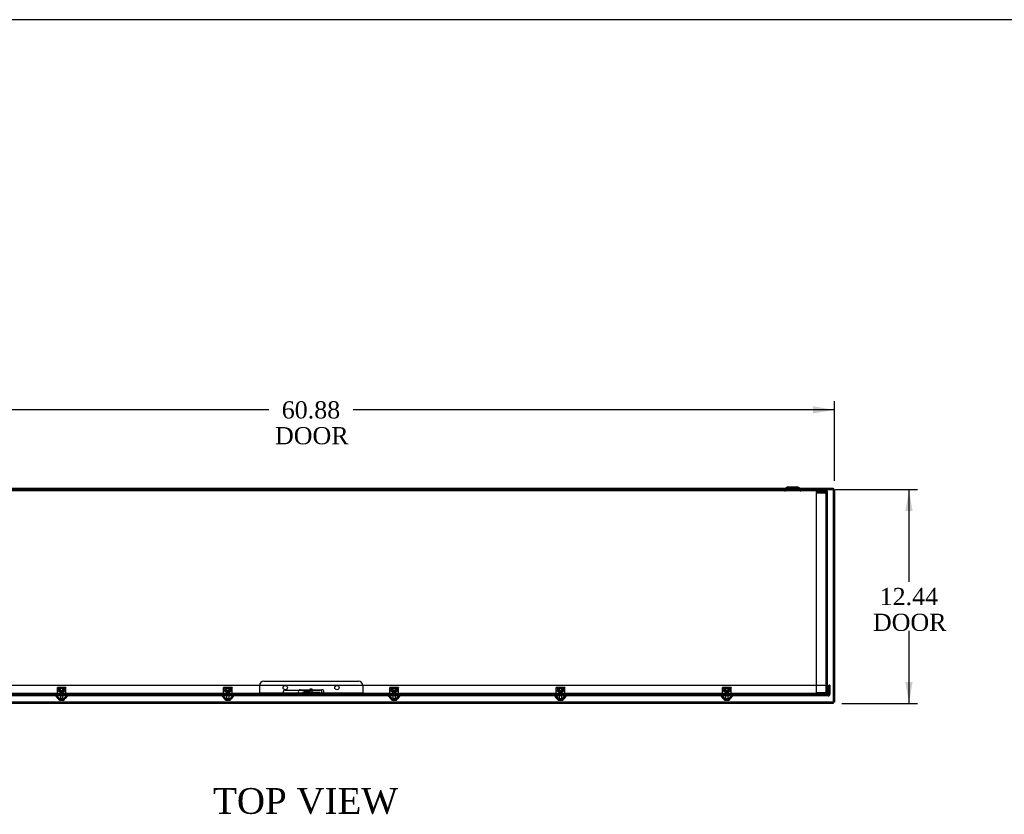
# Model space of a CAD drawing. Header units: inches. Extents: x 1 to 240, y -1 to 159.
# Tile 6 of 11: x 58 to 115, y 113 to 159. Entities that reach past the tile are written whole.
import ezdxf
from ezdxf.enums import TextEntityAlignment as Align
from ezdxf.lldxf.tags import DXFTag

# ---------------------------------------------------------------- set-up
doc = ezdxf.new("R2010")
doc.units = ezdxf.units.IN
doc.header["$MEASUREMENT"] = 0
for name, color, linetype in [('COM55240', 7, 'Continuous'), ('COM70472-33', 7, 'Continuous'), ('COM70473-33', 7, 'Continuous'), ('COM70474-5', 7, 'Continuous'), ('COM70475', 7, 'Continuous'), ('COM70985-13', 7, 'Continuous'), ('Default', 7, 'Continuous'), ('NTS16522', 7, 'Continuous'), ('RNG17670', 7, 'Continuous'), ('RVT19019', 7, 'Continuous'), ('SCS19475', 7, 'Continuous')]:
    doc.layers.add(name, color=color, linetype=linetype)
doc.styles.add('SEACAD_Times_New_Roman', font='times.ttf')
tags = doc.linetypes.add('HIDDEN2', pattern=[0.1875, 0.125, -0.0625]).pattern_tags.tags
tags[6:7] = [DXFTag(74, 4), DXFTag(75, 0), DXFTag(340, '0'), DXFTag(46, 0.0), DXFTag(50, 0.0), DXFTag(44, 0.0), DXFTag(45, 0.0)]
tags[4:5] = [DXFTag(74, 4), DXFTag(75, 0), DXFTag(340, '0'), DXFTag(46, 0.0), DXFTag(50, 0.0), DXFTag(44, 0.0), DXFTag(45, 0.0)]
doc.dimstyles.new('HAMMOND_(STH_-_240x160)', dxfattribs={"dimtxt": 1, "dimasz": 1.25, "dimexe": 0.5, "dimexo": 0.5, "dimgap": 0.25, "dimtad": 0, "dimtih": 1, "dimtoh": 1, "dimzin": 0, "dimdsep": 46, "dimtxsty": 'SEACAD_Times_New_Roman', "dimblk1": '_SE_FILLED', "dimblk2": '_SE_FILLED', "dimsah": 1, "dimcen": 0.5, "dimadec": 0, "dimazin": 0, "dimtfac": 0.8, "dimtofl": 0, "dimtmove": 1, "dimatfit": 3, "dimfxl": 1, "dimtolj": 1, "dimtzin": 0, "dimarcsym": 0})

# ---------------------------------------------------------------- blocks, each defined once
blk = doc.blocks.new('SE5')
at = {"layer": 'COM55240', "color": 7, "linetype": 'HIDDEN2'}
for p, q in [((74.654, 120.025), (74.654, 120.082)), ((74.716, 120.082), (74.654, 120.082)), ((75.591, 120.082), (74.716, 120.082)), ((74.716, 120.025), (74.716, 120.082)), ((74.779, 120.117), (74.779, 120.169)), ((75.029, 120.169), (74.779, 120.169)), ((75.029, 120.117), (74.779, 120.117)), ((74.779, 120.117), (74.779, 120.033)), ((74.779, 120.082), (74.779, 120.025)), ((74.779, 120.025), (74.779, 120.033)), ((75.029, 120.117), (75.029, 120.169)), ((75.029, 120.033), (75.029, 120.117)), ((75.029, 120.082), (75.029, 120.025)), ((75.029, 120.033), (75.029, 120.025)), ((75.085, 120.082), (75.085, 120.025)), ((75.222, 120.025), (75.222, 120.082)), ((75.341, 120.082), (75.341, 120.025)), ((75.466, 120.025), (75.466, 120.082)), ((75.529, 120.025), (75.529, 120.082)), ((75.591, 120.025), (75.591, 120.082)), ((75.654, 120.082), (75.591, 120.082)), ((75.654, 120.025), (75.654, 120.082))]:
    blk.add_line(p, q, dxfattribs=at)
at = {"layer": 'COM70472-33', "color": 7, "linetype": 'HIDDEN2'}
for p, q in [((105.154, 131.881), (45.154, 131.881)), ((105.154, 131.809), (45.154, 131.809)), ((102.758, 131.953), (102.695, 131.889)), ((102.863, 131.956), (102.746, 131.838)), ((102.885, 131.965), (103.423, 131.965)), ((103.029, 132.037), (103.029, 131.965)), ((103.279, 131.965), (103.279, 132.037)), ((103.561, 131.838), (103.444, 131.956)), ((103.612, 131.889), (103.549, 131.953)), ((105.154, 131.809), (105.154, 131.881)), ((105.154, 131.773), (105.154, 131.809)), ((105.154, 131.773), (105.154, 131.681)), ((104.529, 120.025), (45.779, 120.025)), ((60.536, 120.025), (60.536, 119.953)), ((60.766, 119.953), (60.766, 120.025)), ((70.204, 120.025), (70.204, 119.953)), ((70.434, 119.953), (70.434, 120.025)), ((73.654, 120.22), (75.654, 120.22)), ((75.085, 120.025), (75.085, 119.953)), ((75.222, 119.953), (75.222, 120.025)), ((79.873, 120.025), (79.873, 119.953)), ((80.103, 119.953), (80.103, 120.025)), ((89.542, 120.025), (89.542, 119.953)), ((89.772, 119.953), (89.772, 120.025)), ((99.211, 120.025), (99.211, 119.953)), ((99.441, 119.953), (99.441, 120.025)), ((104.529, 120.061), (104.559, 120.061)), ((104.529, 120.025), (104.529, 120.061)), ((104.559, 120.061), (104.559, 119.953)), ((105.154, 120.061), (105.154, 119.953))]:
    blk.add_line(p, q, dxfattribs=at)
at = {"layer": 'COM70472-33', "color": 7, "linetype": 'Continuous'}
for p, q in [((102.813, 132.007), (102.758, 131.953)), ((102.885, 132.037), (103.423, 132.037)), ((103.549, 131.953), (103.495, 132.007))]:
    blk.add_line(p, q, dxfattribs=at)
at = {"layer": 'COM70472-33', "color": 7, "linetype": 'HIDDEN2'}
for centre, radius, start, end in [((102.674, 131.911), 0.03, 270, 315), ((102.674, 131.911), 0.102, 270, 315), ((102.885, 131.935), 0.03, 90, 135), ((103.423, 131.935), 0.03, 45, 90), ((103.633, 131.911), 0.102, 225, 270), ((103.633, 131.911), 0.03, 225, 270), ((73.654, 120.095), 0.125, 90, 195.7833), ((75.654, 120.095), 0.125, 344.2167, 90)]:
    blk.add_arc(centre, radius, start, end, dxfattribs=at)
at = {"layer": 'COM70472-33', "color": 7, "linetype": 'Continuous'}
for centre, start, end in [((102.885, 131.935), 90, 135), ((103.423, 131.935), 45, 90)]:
    blk.add_arc(centre, 0.102, start, end, dxfattribs=at)
at = {"layer": 'COM70472-33', "color": 7, "linetype": 'HIDDEN2'}
for points, knots in [([(73.654, 119.953), (73.647, 119.953), (73.64, 119.953), (73.627, 119.953), (73.62, 119.953), (73.608, 119.954), (73.601, 119.954), (73.589, 119.957), (73.584, 119.959), (73.573, 119.966), (73.568, 119.97), (73.559, 119.982), (73.554, 119.989), (73.547, 120.005), (73.543, 120.015), (73.538, 120.037), (73.535, 120.048), (73.533, 120.061)], [0, 0, 0, 0, 0.125, 0.125, 0.25, 0.25, 0.375, 0.375, 0.5, 0.5, 0.625, 0.625, 0.75, 0.75, 0.875, 0.875, 1, 1, 1, 1]), ([(73.654, 120.025), (73.651, 120.025), (73.645, 120.025), (73.636, 120.025), (73.627, 120.025), (73.618, 120.025), (73.61, 120.025), (73.601, 120.025), (73.593, 120.026), (73.586, 120.027), (73.575, 120.028), (73.563, 120.032), (73.552, 120.038), (73.545, 120.044), (73.54, 120.049), (73.536, 120.054), (73.534, 120.059), (73.533, 120.061)], [0, 0, 0, 0, 0.064467, 0.128729, 0.192586, 0.25584, 0.318296, 0.379772, 0.440105, 0.499142, 0.556739, 0.680356, 0.795221, 0.84942, 0.9015, 0.95162, 1, 1, 1, 1]), ([(75.774, 120.061), (75.772, 120.048), (75.77, 120.037), (75.764, 120.015), (75.761, 120.005), (75.753, 119.989), (75.749, 119.982), (75.74, 119.97), (75.735, 119.966), (75.724, 119.959), (75.718, 119.957), (75.706, 119.954), (75.7, 119.954), (75.687, 119.953), (75.681, 119.953), (75.667, 119.953), (75.66, 119.953), (75.654, 119.953)], [0, 0, 0, 0, 0.125, 0.125, 0.25, 0.25, 0.375, 0.375, 0.5, 0.5, 0.625, 0.625, 0.75, 0.75, 0.875, 0.875, 1, 1, 1, 1]), ([(75.774, 120.061), (75.773, 120.059), (75.772, 120.057), (75.77, 120.054), (75.768, 120.05), (75.766, 120.047), (75.763, 120.045), (75.76, 120.042), (75.757, 120.039), (75.754, 120.037), (75.75, 120.035), (75.746, 120.033), (75.742, 120.031), (75.738, 120.03), (75.734, 120.029), (75.725, 120.027), (75.712, 120.025), (75.696, 120.025), (75.68, 120.025), (75.667, 120.025), (75.658, 120.025), (75.654, 120.025)], [0, 0, 0, 0, 0.027466, 0.055461, 0.084035, 0.11323, 0.14308, 0.173615, 0.204858, 0.236824, 0.269518, 0.302936, 0.337071, 0.37191, 0.407439, 0.443638, 0.575107, 0.712953, 0.807502, 0.903408, 1, 1, 1, 1])]:
    blk.add_open_spline(points, degree=3, knots=knots, dxfattribs=at)
at = {"layer": 'COM70473-33', "color": 7, "linetype": 'HIDDEN2'}
for p, q in [((45.107, 120.506), (105.201, 120.506)), ((74.529, 120.239), (75.779, 120.239)), ((105.201, 120.506), (105.201, 119.989)), ((105.254, 120.506), (105.254, 119.989)), ((105.326, 120.506), (105.254, 120.506)), ((105.326, 120.506), (105.326, 119.989)), ((105.218, 119.953), (45.09, 119.953)), ((105.218, 119.881), (45.09, 119.881)), ((60.3, 119.881), (60.427, 119.735)), ((60.354, 119.928), (60.522, 119.735)), ((60.874, 119.735), (60.427, 119.735)), ((60.779, 119.735), (60.947, 119.928)), ((60.874, 119.735), (61.001, 119.881)), ((69.968, 119.881), (70.095, 119.735)), ((70.023, 119.928), (70.191, 119.735)), ((70.095, 119.735), (70.543, 119.735)), ((70.448, 119.735), (70.616, 119.928)), ((70.543, 119.735), (70.67, 119.881)), ((79.637, 119.881), (79.764, 119.735)), ((79.692, 119.928), (79.86, 119.735)), ((79.764, 119.735), (80.212, 119.735)), ((80.117, 119.735), (80.285, 119.928)), ((80.212, 119.735), (80.339, 119.881)), ((89.306, 119.881), (89.433, 119.735)), ((89.36, 119.928), (89.528, 119.735)), ((89.433, 119.735), (89.881, 119.735)), ((89.785, 119.735), (89.953, 119.928)), ((89.881, 119.735), (90.008, 119.881)), ((98.975, 119.881), (99.102, 119.735)), ((99.029, 119.928), (99.197, 119.735)), ((99.102, 119.735), (99.55, 119.735)), ((99.454, 119.735), (99.622, 119.928)), ((99.55, 119.735), (99.677, 119.881)), ((105.201, 119.953), (105.201, 119.989)), ((105.201, 119.953), (105.201, 119.881))]:
    blk.add_line(p, q, dxfattribs=at)
for centre, radius, start, end in [((74.529, 120.114), 0.125, 90, 270), ((75.779, 120.114), 0.125, 270, 90), ((60.3, 119.881), 0.072, 41, 90), ((61.001, 119.881), 0.072, 90, 139), ((69.968, 119.881), 0.072, 41, 90), ((70.67, 119.881), 0.072, 90, 139), ((79.637, 119.881), 0.072, 41, 90), ((80.339, 119.881), 0.072, 90, 139), ((89.306, 119.881), 0.072, 41, 90), ((90.008, 119.881), 0.072, 90, 139), ((98.975, 119.881), 0.072, 41, 90), ((99.677, 119.881), 0.072, 90, 139), ((105.218, 119.989), 0.036, 270, 0), ((105.218, 119.989), 0.108, 270, 0)]:
    blk.add_arc(centre, radius, start, end, dxfattribs=at)
at = {"layer": 'COM70474-5', "color": 7, "linetype": 'HIDDEN2'}
for p, q in [((104.529, 131.789), (104.529, 131.717)), ((104.529, 131.789), (105.046, 131.789)), ((104.529, 131.717), (105.046, 131.717)), ((105.082, 131.664), (105.082, 131.681)), ((105.154, 131.664), (105.154, 131.681)), ((105.046, 131.664), (104.529, 131.664)), ((104.529, 131.664), (104.529, 120.078)), ((105.046, 131.664), (105.154, 131.664)), ((105.082, 131.664), (105.082, 120.078)), ((105.154, 131.664), (105.154, 120.078)), ((104.529, 120.078), (105.046, 120.078)), ((105.046, 120.025), (104.529, 120.025)), ((104.529, 119.953), (104.529, 120.025)), ((105.154, 120.078), (105.046, 120.078)), ((105.082, 120.061), (105.082, 120.078)), ((105.154, 120.061), (105.154, 120.078))]:
    blk.add_line(p, q, dxfattribs=at)
for centre, radius, start, end in [((105.046, 131.681), 0.108, 0, 90), ((105.046, 131.681), 0.036, 0, 90), ((105.046, 120.061), 0.108, 270, 0), ((105.046, 120.061), 0.036, 270, 0)]:
    blk.add_arc(centre, radius, start, end, dxfattribs=at)
at = {"layer": 'COM70475', "color": 7, "linetype": 'HIDDEN2'}
for p, q in [((72.154, 120.489), (72.154, 120.097)), ((72.404, 120.739), (77.904, 120.739)), ((78.154, 120.489), (78.154, 120.097)), ((72.154, 120.097), (72.154, 119.989)), ((72.154, 120.061), (78.154, 120.061)), ((72.154, 119.989), (78.154, 119.989)), ((78.154, 120.097), (78.154, 119.989))]:
    blk.add_line(p, q, dxfattribs=at)
for centre in [(73.654, 120.364), (76.654, 120.364)]:
    blk.add_circle(centre, 0.125, dxfattribs=at)
for centre, start, end in [((72.404, 120.489), 90, 180), ((77.904, 120.489), 0, 90)]:
    blk.add_arc(centre, 0.25, start, end, dxfattribs=at)
at = {"layer": 'COM70985-13', "color": 7, "linetype": 'Continuous'}
for p, q in [((44.788, 131.953), (105.519, 131.953)), ((105.519, 131.953), (105.519, 131.881)), ((105.591, 131.88), (105.519, 131.88)), ((105.591, 131.88), (105.591, 119.515)), ((105.519, 119.443), (44.788, 119.443)), ((105.519, 119.443), (105.519, 119.515)), ((105.591, 119.515), (105.519, 119.515))]:
    blk.add_line(p, q, dxfattribs=at)
at = {"layer": 'COM70985-13', "color": 7, "linetype": 'HIDDEN2'}
for p, q in [((58.675, 131.953), (58.675, 131.881)), ((58.925, 131.881), (58.925, 131.953)), ((65.216, 131.953), (65.216, 131.881)), ((65.466, 131.881), (65.466, 131.953)), ((71.758, 131.953), (71.758, 131.881)), ((72.008, 131.881), (72.008, 131.953)), ((74.734, 131.881), (74.734, 131.953)), ((75.573, 131.953), (75.573, 131.881)), ((78.3, 131.953), (78.3, 131.881)), ((78.55, 131.881), (78.55, 131.953)), ((84.841, 131.953), (84.841, 131.881)), ((85.091, 131.881), (85.091, 131.953)), ((91.383, 131.953), (91.383, 131.881)), ((91.633, 131.881), (91.633, 131.953)), ((97.925, 131.953), (97.925, 131.881)), ((98.175, 131.881), (98.175, 131.953)), ((102.734, 131.881), (102.734, 131.953)), ((103.572, 131.953), (103.572, 131.881)), ((104.466, 131.953), (104.466, 131.881)), ((104.716, 131.881), (104.716, 131.953)), ((105.154, 131.881), (105.519, 131.881)), ((105.519, 131.88), (105.519, 119.515)), ((105.519, 119.515), (44.788, 119.515))]:
    blk.add_line(p, q, dxfattribs=at)
at = {"layer": 'COM70985-13', "color": 7, "linetype": 'Continuous'}
for points, knots in [([(105.519, 131.953), (105.516, 131.953), (105.513, 131.95), (105.507, 131.939), (105.504, 131.931), (105.498, 131.911), (105.495, 131.899), (105.489, 131.873), (105.486, 131.859), (105.483, 131.845)], [0, 0, 0, 0, 0.25, 0.25, 0.5, 0.5, 0.75, 0.75, 1, 1, 1, 1]), ([(105.519, 131.881), (105.513, 131.881), (105.507, 131.877), (105.495, 131.863), (105.489, 131.854), (105.483, 131.845)], [0, 0, 0, 0, 0.5, 0.5, 1, 1, 1, 1]), ([(105.483, 131.845), (105.497, 131.848), (105.511, 131.851), (105.538, 131.857), (105.55, 131.86), (105.57, 131.865), (105.578, 131.868), (105.588, 131.874), (105.591, 131.877), (105.591, 131.88)], [0, 0, 0, 0, 0.25, 0.25, 0.5, 0.5, 0.75, 0.75, 1, 1, 1, 1]), ([(105.483, 131.845), (105.493, 131.851), (105.502, 131.857), (105.515, 131.868), (105.519, 131.874), (105.519, 131.88)], [0, 0, 0, 0, 0.5, 0.5, 1, 1, 1, 1]), ([(105.483, 119.551), (105.486, 119.536), (105.489, 119.522), (105.495, 119.496), (105.498, 119.484), (105.504, 119.464), (105.507, 119.456), (105.513, 119.445), (105.516, 119.443), (105.519, 119.443)], [0, 0, 0, 0, 0.25, 0.25, 0.5, 0.5, 0.75, 0.75, 1, 1, 1, 1]), ([(105.483, 119.551), (105.489, 119.541), (105.495, 119.532), (105.507, 119.518), (105.513, 119.515), (105.519, 119.515)], [0, 0, 0, 0, 0.5, 0.5, 1, 1, 1, 1]), ([(105.591, 119.515), (105.591, 119.518), (105.588, 119.521), (105.578, 119.527), (105.57, 119.53), (105.55, 119.536), (105.538, 119.539), (105.511, 119.545), (105.497, 119.548), (105.483, 119.551)], [0, 0, 0, 0, 0.25, 0.25, 0.5, 0.5, 0.75, 0.75, 1, 1, 1, 1]), ([(105.519, 119.515), (105.519, 119.521), (105.515, 119.527), (105.502, 119.539), (105.493, 119.545), (105.483, 119.551)], [0, 0, 0, 0, 0.5, 0.5, 1, 1, 1, 1])]:
    blk.add_open_spline(points, degree=3, knots=knots, dxfattribs=at)
at = {"layer": 'NTS16522', "color": 7, "linetype": 'HIDDEN2'}
for p, q in [((60.401, 120.38), (60.901, 120.38)), ((60.401, 120.348), (60.401, 120.38)), ((60.901, 120.363), (60.401, 120.363)), ((60.401, 119.967), (60.401, 120.348)), ((60.475, 120.303), (60.496, 120.328)), ((60.493, 120.203), (60.475, 120.303)), ((60.475, 120.303), (60.5, 120.303)), ((60.496, 120.328), (60.806, 120.328)), ((60.5, 120.303), (60.496, 120.328)), ((60.801, 120.303), (60.5, 120.303)), ((60.5, 120.303), (60.518, 120.203)), ((60.544, 120.38), (60.544, 120.363)), ((60.556, 120.328), (60.556, 120.112)), ((60.562, 120.328), (60.572, 120.318)), ((60.729, 120.318), (60.572, 120.318)), ((60.572, 120.318), (60.572, 120.112)), ((60.729, 120.318), (60.739, 120.328)), ((60.729, 120.112), (60.729, 120.318)), ((60.746, 120.328), (60.746, 120.112)), ((60.758, 120.363), (60.758, 120.38)), ((60.783, 120.203), (60.801, 120.303)), ((60.801, 120.303), (60.806, 120.328)), ((60.801, 120.303), (60.826, 120.303)), ((60.806, 120.328), (60.826, 120.303)), ((60.826, 120.303), (60.808, 120.203)), ((60.901, 120.38), (60.901, 120.348)), ((60.901, 119.967), (60.901, 120.348)), ((70.069, 120.38), (70.569, 120.38)), ((70.069, 120.348), (70.069, 120.38)), ((70.569, 120.363), (70.069, 120.363)), ((70.069, 119.967), (70.069, 120.348)), ((70.144, 120.303), (70.164, 120.328)), ((70.161, 120.203), (70.144, 120.303)), ((70.144, 120.303), (70.169, 120.303)), ((70.164, 120.328), (70.474, 120.328)), ((70.169, 120.303), (70.164, 120.328)), ((70.47, 120.303), (70.169, 120.303)), ((70.169, 120.303), (70.187, 120.203)), ((70.212, 120.38), (70.212, 120.363)), ((70.224, 120.328), (70.224, 120.112)), ((70.231, 120.328), (70.241, 120.318)), ((70.241, 120.318), (70.397, 120.318)), ((70.241, 120.318), (70.241, 120.112)), ((70.397, 120.318), (70.407, 120.328)), ((70.397, 120.112), (70.397, 120.318)), ((70.414, 120.328), (70.414, 120.112)), ((70.426, 120.363), (70.426, 120.38)), ((70.452, 120.203), (70.47, 120.303)), ((70.47, 120.303), (70.474, 120.328)), ((70.47, 120.303), (70.495, 120.303)), ((70.474, 120.328), (70.495, 120.303)), ((70.495, 120.303), (70.477, 120.203)), ((70.569, 120.38), (70.569, 120.348)), ((70.569, 119.967), (70.569, 120.348)), ((79.738, 120.38), (80.238, 120.38)), ((79.738, 120.348), (79.738, 120.38)), ((80.238, 120.363), (79.738, 120.363)), ((79.738, 119.967), (79.738, 120.348)), ((79.812, 120.303), (79.833, 120.328)), ((79.83, 120.203), (79.812, 120.303)), ((79.812, 120.303), (79.838, 120.303)), ((79.833, 120.328), (80.143, 120.328)), ((79.838, 120.303), (79.833, 120.328)), ((80.138, 120.303), (79.838, 120.303)), ((79.838, 120.303), (79.856, 120.203)), ((79.881, 120.38), (79.881, 120.363)), ((79.893, 120.328), (79.893, 120.112)), ((79.9, 120.328), (79.91, 120.318)), ((79.91, 120.318), (80.066, 120.318)), ((79.91, 120.318), (79.91, 120.112)), ((80.066, 120.318), (80.076, 120.328)), ((80.066, 120.112), (80.066, 120.318)), ((80.083, 120.328), (80.083, 120.112)), ((80.095, 120.363), (80.095, 120.38)), ((80.121, 120.203), (80.138, 120.303)), ((80.138, 120.303), (80.143, 120.328)), ((80.138, 120.303), (80.164, 120.303)), ((80.143, 120.328), (80.164, 120.303)), ((80.164, 120.303), (80.146, 120.203)), ((80.238, 120.38), (80.238, 120.348)), ((80.238, 119.967), (80.238, 120.348)), ((89.407, 120.38), (89.907, 120.38)), ((89.407, 120.348), (89.407, 120.38)), ((89.907, 120.363), (89.407, 120.363)), ((89.407, 119.967), (89.407, 120.348)), ((89.481, 120.303), (89.502, 120.328)), ((89.499, 120.203), (89.481, 120.303)), ((89.481, 120.303), (89.507, 120.303)), ((89.502, 120.328), (89.812, 120.328)), ((89.507, 120.303), (89.502, 120.328)), ((89.807, 120.303), (89.507, 120.303)), ((89.507, 120.303), (89.524, 120.203)), ((89.55, 120.38), (89.55, 120.363)), ((89.562, 120.328), (89.562, 120.112)), ((89.569, 120.328), (89.579, 120.318)), ((89.579, 120.318), (89.735, 120.318)), ((89.579, 120.318), (89.579, 120.112)), ((89.735, 120.318), (89.745, 120.328)), ((89.735, 120.112), (89.735, 120.318)), ((89.752, 120.328), (89.752, 120.112)), ((89.764, 120.363), (89.764, 120.38)), ((89.789, 120.203), (89.807, 120.303)), ((89.807, 120.303), (89.812, 120.328)), ((89.807, 120.303), (89.833, 120.303)), ((89.812, 120.328), (89.833, 120.303)), ((89.833, 120.303), (89.815, 120.203)), ((89.907, 120.38), (89.907, 120.348)), ((89.907, 119.967), (89.907, 120.348)), ((99.076, 120.38), (99.576, 120.38)), ((99.076, 120.348), (99.076, 120.38)), ((99.576, 120.363), (99.076, 120.363)), ((99.076, 119.967), (99.076, 120.348)), ((99.15, 120.303), (99.171, 120.328)), ((99.168, 120.203), (99.15, 120.303)), ((99.15, 120.303), (99.175, 120.303)), ((99.171, 120.328), (99.481, 120.328)), ((99.175, 120.303), (99.171, 120.328)), ((99.476, 120.303), (99.175, 120.303)), ((99.175, 120.303), (99.193, 120.203)), ((99.219, 120.38), (99.219, 120.363)), ((99.231, 120.328), (99.231, 120.112)), ((99.238, 120.328), (99.248, 120.318)), ((99.248, 120.318), (99.404, 120.318)), ((99.248, 120.318), (99.248, 120.112)), ((99.404, 120.318), (99.414, 120.328)), ((99.404, 120.112), (99.404, 120.318)), ((99.421, 120.328), (99.421, 120.112)), ((99.433, 120.363), (99.433, 120.38)), ((99.458, 120.203), (99.476, 120.303)), ((99.476, 120.303), (99.481, 120.328)), ((99.476, 120.303), (99.501, 120.303)), ((99.481, 120.328), (99.501, 120.303)), ((99.501, 120.303), (99.484, 120.203)), ((99.576, 120.38), (99.576, 120.348)), ((99.576, 119.967), (99.576, 120.348)), ((60.401, 120.203), (60.901, 120.203)), ((60.401, 120.185), (60.901, 120.185)), ((60.401, 119.935), (60.401, 119.967)), ((60.901, 119.935), (60.401, 119.935)), ((60.464, 119.953), (60.464, 119.935)), ((60.505, 120.166), (60.492, 120.166)), ((60.492, 120.166), (60.492, 120.156)), ((60.507, 120.156), (60.492, 120.156)), ((60.507, 120.156), (60.502, 120.185)), ((60.509, 120.156), (60.507, 120.156)), ((60.515, 120.112), (60.507, 120.156)), ((60.508, 119.953), (60.508, 119.935)), ((60.509, 120.156), (60.53, 120.156)), ((60.786, 120.112), (60.515, 120.112)), ((60.53, 120.112), (60.53, 120.156)), ((60.544, 119.953), (60.544, 119.935)), ((60.758, 119.935), (60.758, 119.953)), ((60.771, 120.156), (60.793, 120.156)), ((60.771, 120.156), (60.771, 120.112)), ((60.794, 120.156), (60.786, 120.112)), ((60.794, 120.156), (60.793, 120.156)), ((60.794, 120.156), (60.799, 120.185)), ((60.794, 120.156), (60.809, 120.156)), ((60.794, 119.953), (60.794, 119.935)), ((60.796, 120.166), (60.809, 120.166)), ((60.809, 120.156), (60.809, 120.166)), ((60.838, 119.953), (60.838, 119.935)), ((60.901, 119.967), (60.901, 119.935)), ((70.069, 120.203), (70.569, 120.203)), ((70.069, 120.185), (70.569, 120.185)), ((70.069, 119.935), (70.069, 119.967)), ((70.569, 119.935), (70.069, 119.935)), ((70.132, 119.953), (70.132, 119.935)), ((70.174, 120.166), (70.161, 120.166)), ((70.161, 120.166), (70.161, 120.156)), ((70.176, 120.156), (70.161, 120.156)), ((70.176, 120.156), (70.171, 120.185)), ((70.177, 120.156), (70.176, 120.156)), ((70.184, 120.112), (70.176, 120.156)), ((70.176, 119.953), (70.176, 119.935)), ((70.177, 120.156), (70.199, 120.156)), ((70.455, 120.112), (70.184, 120.112)), ((70.199, 120.112), (70.199, 120.156)), ((70.212, 119.953), (70.212, 119.935)), ((70.426, 119.935), (70.426, 119.953)), ((70.44, 120.156), (70.461, 120.156)), ((70.44, 120.156), (70.44, 120.112)), ((70.463, 120.156), (70.455, 120.112)), ((70.463, 120.156), (70.461, 120.156)), ((70.462, 119.953), (70.462, 119.935)), ((70.463, 120.156), (70.468, 120.185)), ((70.463, 120.156), (70.478, 120.156)), ((70.464, 120.166), (70.478, 120.166)), ((70.478, 120.156), (70.478, 120.166)), ((70.506, 119.953), (70.506, 119.935)), ((70.569, 119.967), (70.569, 119.935)), ((79.738, 120.203), (80.238, 120.203)), ((79.738, 120.185), (80.238, 120.185)), ((79.738, 119.935), (79.738, 119.967)), ((80.238, 119.935), (79.738, 119.935)), ((79.801, 119.953), (79.801, 119.935)), ((79.843, 120.166), (79.83, 120.166)), ((79.83, 120.166), (79.83, 120.156)), ((79.83, 120.156), (79.845, 120.156)), ((79.845, 120.156), (79.84, 120.185)), ((79.846, 120.156), (79.845, 120.156)), ((79.852, 120.112), (79.845, 120.156)), ((79.845, 119.953), (79.845, 119.935)), ((79.846, 120.156), (79.867, 120.156)), ((80.124, 120.112), (79.852, 120.112)), ((79.867, 120.112), (79.867, 120.156)), ((79.881, 119.953), (79.881, 119.935)), ((80.095, 119.935), (80.095, 119.953)), ((80.109, 120.156), (80.13, 120.156)), ((80.109, 120.156), (80.109, 120.112)), ((80.131, 120.156), (80.124, 120.112)), ((80.131, 120.156), (80.13, 120.156)), ((80.131, 120.156), (80.137, 120.185)), ((80.131, 120.156), (80.146, 120.156)), ((80.131, 119.953), (80.131, 119.935)), ((80.133, 120.166), (80.146, 120.166)), ((80.146, 120.156), (80.146, 120.166)), ((80.175, 119.953), (80.175, 119.935)), ((80.238, 119.967), (80.238, 119.935)), ((89.407, 120.203), (89.907, 120.203)), ((89.407, 120.185), (89.907, 120.185)), ((89.407, 119.935), (89.407, 119.967)), ((89.907, 119.935), (89.407, 119.935)), ((89.47, 119.953), (89.47, 119.935)), ((89.512, 120.166), (89.499, 120.166)), ((89.499, 120.166), (89.499, 120.156)), ((89.514, 120.156), (89.499, 120.156)), ((89.514, 120.156), (89.508, 120.185)), ((89.515, 120.156), (89.514, 120.156)), ((89.521, 120.112), (89.514, 120.156)), ((89.514, 119.953), (89.514, 119.935)), ((89.515, 120.156), (89.536, 120.156)), ((89.793, 120.112), (89.521, 120.112)), ((89.536, 120.112), (89.536, 120.156)), ((89.55, 119.953), (89.55, 119.935)), ((89.764, 119.935), (89.764, 119.953)), ((89.778, 120.156), (89.799, 120.156)), ((89.778, 120.156), (89.778, 120.112)), ((89.8, 120.156), (89.793, 120.112)), ((89.8, 120.156), (89.799, 120.156)), ((89.8, 120.156), (89.805, 120.185)), ((89.8, 120.156), (89.815, 120.156)), ((89.8, 119.953), (89.8, 119.935)), ((89.802, 120.166), (89.815, 120.166)), ((89.815, 120.156), (89.815, 120.166)), ((89.844, 119.953), (89.844, 119.935)), ((89.907, 119.967), (89.907, 119.935)), ((99.076, 120.203), (99.576, 120.203)), ((99.076, 120.185), (99.576, 120.185)), ((99.076, 119.935), (99.076, 119.967)), ((99.576, 119.935), (99.076, 119.935)), ((99.139, 119.953), (99.139, 119.935)), ((99.181, 120.166), (99.167, 120.166)), ((99.167, 120.166), (99.167, 120.156)), ((99.182, 120.156), (99.167, 120.156)), ((99.182, 120.156), (99.177, 120.185)), ((99.184, 120.156), (99.182, 120.156)), ((99.19, 120.112), (99.182, 120.156)), ((99.183, 119.953), (99.183, 119.935)), ((99.184, 120.156), (99.205, 120.156)), ((99.461, 120.112), (99.19, 120.112)), ((99.205, 120.112), (99.205, 120.156)), ((99.219, 119.953), (99.219, 119.935)), ((99.433, 119.935), (99.433, 119.953)), ((99.446, 120.156), (99.468, 120.156)), ((99.446, 120.156), (99.446, 120.112)), ((99.469, 120.156), (99.461, 120.112)), ((99.469, 120.156), (99.468, 120.156)), ((99.469, 120.156), (99.474, 120.185)), ((99.469, 120.156), (99.484, 120.156)), ((99.469, 119.953), (99.469, 119.935)), ((99.471, 120.166), (99.484, 120.166)), ((99.484, 120.156), (99.484, 120.166)), ((99.513, 119.953), (99.513, 119.935)), ((99.576, 119.967), (99.576, 119.935))]:
    blk.add_line(p, q, dxfattribs=at)
for centre, start_param, end_param in [((60.45, 119.848), -0.946712, -0.820505), ((60.851, 119.848), 0.820505, 0.946712), ((70.119, 119.848), -0.946712, -0.820505), ((70.52, 119.848), 0.820505, 0.946712), ((79.788, 119.848), -0.946712, -0.820505), ((80.188, 119.848), 0.820505, 0.946712), ((89.457, 119.848), -0.946712, -0.820505), ((89.857, 119.848), 0.820505, 0.946712), ((99.126, 119.848), -0.946712, -0.820505), ((99.526, 119.848), 0.820505, 0.946712)]:
    blk.add_ellipse(centre, major_axis=(0, 0.451), ratio=0.176327, start_param=start_param, end_param=end_param, dxfattribs=at)
at = {"layer": 'RNG17670', "color": 7, "linetype": 'HIDDEN2'}
for p, q in [((60.749, 120.017), (60.48, 120.017)), ((60.48, 120.017), (60.48, 119.985)), ((60.749, 119.985), (60.48, 119.985)), ((60.526, 120.017), (60.526, 119.985)), ((60.749, 120.017), (60.749, 119.985)), ((70.149, 120.017), (70.417, 120.017)), ((70.149, 120.017), (70.149, 119.985)), ((70.149, 119.985), (70.417, 119.985)), ((70.194, 120.017), (70.194, 119.985)), ((70.417, 120.017), (70.417, 119.985)), ((79.818, 120.017), (80.086, 120.017)), ((79.818, 120.017), (79.818, 119.985)), ((79.818, 119.985), (80.086, 119.985)), ((79.863, 120.017), (79.863, 119.985)), ((80.086, 120.017), (80.086, 119.985)), ((89.755, 120.017), (89.486, 120.017)), ((89.486, 120.017), (89.486, 119.985)), ((89.755, 119.985), (89.486, 119.985)), ((89.532, 120.017), (89.532, 119.985)), ((89.755, 120.017), (89.755, 119.985)), ((99.424, 120.017), (99.155, 120.017)), ((99.155, 120.017), (99.155, 119.985)), ((99.424, 119.985), (99.155, 119.985)), ((99.201, 120.017), (99.201, 119.985)), ((99.424, 120.017), (99.424, 119.985))]:
    blk.add_line(p, q, dxfattribs=at)
at = {"layer": 'RVT19019', "color": 7, "linetype": 'HIDDEN2'}
for p, q in [((75.216, 120.281), (75.091, 120.281)), ((75.091, 120.281), (75.091, 119.953)), ((75.216, 119.953), (75.216, 120.281)), ((75.259, 119.913), (75.049, 119.913))]:
    blk.add_line(p, q, dxfattribs=at)
for centre, start, end in [((75.049, 119.933), 90, 270), ((75.259, 119.933), 270, 90)]:
    blk.add_arc(centre, 0.02, start, end, dxfattribs=at)
at = {"layer": 'SCS19475', "color": 7, "linetype": 'HIDDEN2'}
for p, q in [((60.585, 120.38), (60.556, 120.35)), ((60.746, 120.35), (60.556, 120.35)), ((60.556, 120.35), (60.556, 120.055)), ((60.575, 120.055), (60.575, 120.369)), ((60.716, 120.38), (60.585, 120.38)), ((60.746, 120.35), (60.716, 120.38)), ((60.726, 120.055), (60.726, 120.369)), ((60.746, 120.055), (60.746, 120.35)), ((70.254, 120.38), (70.224, 120.35)), ((70.414, 120.35), (70.224, 120.35)), ((70.224, 120.35), (70.224, 120.055)), ((70.243, 120.055), (70.243, 120.369)), ((70.385, 120.38), (70.254, 120.38)), ((70.414, 120.35), (70.385, 120.38)), ((70.395, 120.055), (70.395, 120.369)), ((70.414, 120.055), (70.414, 120.35)), ((79.923, 120.38), (79.893, 120.35)), ((80.083, 120.35), (79.893, 120.35)), ((79.893, 120.35), (79.893, 120.055)), ((79.912, 120.055), (79.912, 120.369)), ((80.054, 120.38), (79.923, 120.38)), ((80.083, 120.35), (80.054, 120.38)), ((80.064, 120.055), (80.064, 120.369)), ((80.083, 120.055), (80.083, 120.35)), ((89.591, 120.38), (89.562, 120.35)), ((89.562, 120.35), (89.752, 120.35)), ((89.562, 120.35), (89.562, 120.055)), ((89.581, 120.055), (89.581, 120.369)), ((89.591, 120.38), (89.722, 120.38)), ((89.752, 120.35), (89.722, 120.38)), ((89.733, 120.055), (89.733, 120.369)), ((89.752, 120.055), (89.752, 120.35)), ((99.26, 120.38), (99.231, 120.35)), ((99.231, 120.35), (99.421, 120.35)), ((99.231, 120.35), (99.231, 120.055)), ((99.25, 120.055), (99.25, 120.369)), ((99.26, 120.38), (99.391, 120.38)), ((99.421, 120.35), (99.391, 120.38)), ((99.402, 120.055), (99.402, 120.369)), ((99.421, 120.055), (99.421, 120.35)), ((60.492, 119.667), (60.49, 119.667)), ((60.636, 119.667), (60.492, 119.667)), ((60.746, 120.055), (60.556, 120.055)), ((60.577, 120.055), (60.577, 119.735)), ((60.666, 119.667), (60.636, 119.667)), ((60.636, 119.667), (60.636, 119.612)), ((60.809, 119.667), (60.666, 119.667)), ((60.666, 119.667), (60.666, 119.612)), ((60.725, 119.735), (60.725, 120.055)), ((60.809, 119.667), (60.811, 119.667)), ((70.161, 119.667), (70.159, 119.667)), ((70.304, 119.667), (70.161, 119.667)), ((70.414, 120.055), (70.224, 120.055)), ((70.245, 120.055), (70.245, 119.735)), ((70.334, 119.667), (70.304, 119.667)), ((70.304, 119.667), (70.304, 119.612)), ((70.477, 119.667), (70.334, 119.667)), ((70.334, 119.667), (70.334, 119.612)), ((70.393, 119.735), (70.393, 120.055)), ((70.477, 119.667), (70.48, 119.667)), ((79.83, 119.667), (79.828, 119.667)), ((79.973, 119.667), (79.83, 119.667)), ((80.083, 120.055), (79.893, 120.055)), ((79.914, 120.055), (79.914, 119.735)), ((80.003, 119.667), (79.973, 119.667)), ((79.973, 119.667), (79.973, 119.612)), ((80.146, 119.667), (80.003, 119.667)), ((80.003, 119.667), (80.003, 119.612)), ((80.062, 119.735), (80.062, 120.055)), ((80.146, 119.667), (80.149, 119.667)), ((89.499, 119.667), (89.496, 119.667)), ((89.642, 119.667), (89.499, 119.667)), ((89.562, 120.055), (89.752, 120.055)), ((89.583, 120.055), (89.583, 119.735)), ((89.672, 119.667), (89.642, 119.667)), ((89.642, 119.667), (89.642, 119.612)), ((89.815, 119.667), (89.672, 119.667)), ((89.672, 119.667), (89.672, 119.612)), ((89.731, 119.735), (89.731, 120.055)), ((89.815, 119.667), (89.817, 119.667)), ((99.168, 119.667), (99.165, 119.667)), ((99.311, 119.667), (99.168, 119.667)), ((99.231, 120.055), (99.421, 120.055)), ((99.252, 120.055), (99.252, 119.735)), ((99.341, 119.667), (99.311, 119.667)), ((99.311, 119.667), (99.311, 119.612)), ((99.484, 119.667), (99.341, 119.667)), ((99.341, 119.667), (99.341, 119.612)), ((99.4, 119.735), (99.4, 120.055)), ((99.484, 119.667), (99.486, 119.667)), ((60.636, 119.607), (60.594, 119.607)), ((60.636, 119.612), (60.636, 119.607)), ((60.666, 119.607), (60.666, 119.612)), ((60.707, 119.607), (60.666, 119.607)), ((70.304, 119.607), (70.262, 119.607)), ((70.304, 119.612), (70.304, 119.607)), ((70.334, 119.607), (70.334, 119.612)), ((70.376, 119.607), (70.334, 119.607)), ((79.973, 119.607), (79.931, 119.607)), ((79.973, 119.612), (79.973, 119.607)), ((80.003, 119.607), (80.003, 119.612)), ((80.045, 119.607), (80.003, 119.607)), ((89.642, 119.607), (89.6, 119.607)), ((89.642, 119.612), (89.642, 119.607)), ((89.672, 119.607), (89.672, 119.612)), ((89.714, 119.607), (89.672, 119.607)), ((99.311, 119.607), (99.269, 119.607)), ((99.311, 119.612), (99.311, 119.607)), ((99.341, 119.607), (99.341, 119.612)), ((99.383, 119.607), (99.341, 119.607))]:
    blk.add_line(p, q, dxfattribs=at)
for centre, start, end in [((60.597, 119.732), 178.6853, 211.135), ((60.704, 119.732), 328.865, 1.3147), ((70.266, 119.732), 178.6853, 211.135), ((70.373, 119.732), 328.865, 1.3147), ((79.935, 119.732), 178.6853, 211.135), ((80.042, 119.732), 328.865, 1.3147), ((89.603, 119.732), 178.6853, 211.135), ((89.71, 119.732), 328.865, 1.3147), ((99.272, 119.732), 178.6853, 211.135), ((99.379, 119.732), 328.865, 1.3147)]:
    blk.add_arc(centre, 0.125, start, end, dxfattribs=at)
for points, knots in [([(60.594, 119.607), (60.584, 119.608), (60.574, 119.61), (60.554, 119.615), (60.545, 119.619), (60.527, 119.63), (60.519, 119.636), (60.508, 119.647), (60.504, 119.65), (60.498, 119.658), (60.495, 119.663), (60.492, 119.667)], [0, 0, 0, 0, 0.25, 0.25, 0.5, 0.5, 0.75, 0.75, 0.875, 0.875, 1, 1, 1, 1]), ([(60.809, 119.667), (60.803, 119.658), (60.797, 119.65), (60.782, 119.636), (60.774, 119.63), (60.757, 119.62), (60.747, 119.615), (60.728, 119.61), (60.718, 119.608), (60.707, 119.607)], [0, 0, 0, 0, 0.25, 0.25, 0.5, 0.5, 0.75, 0.75, 1, 1, 1, 1]), ([(70.262, 119.607), (70.252, 119.608), (70.242, 119.61), (70.223, 119.615), (70.213, 119.619), (70.196, 119.63), (70.187, 119.636), (70.177, 119.647), (70.173, 119.65), (70.167, 119.658), (70.164, 119.663), (70.161, 119.667)], [0, 0, 0, 0, 0.25, 0.25, 0.5, 0.5, 0.75, 0.75, 0.875, 0.875, 1, 1, 1, 1]), ([(70.477, 119.667), (70.472, 119.658), (70.466, 119.65), (70.451, 119.636), (70.443, 119.63), (70.425, 119.62), (70.416, 119.615), (70.396, 119.61), (70.386, 119.608), (70.376, 119.607)], [0, 0, 0, 0, 0.25, 0.25, 0.5, 0.5, 0.75, 0.75, 1, 1, 1, 1]), ([(79.931, 119.607), (79.921, 119.608), (79.911, 119.61), (79.891, 119.615), (79.882, 119.619), (79.865, 119.63), (79.856, 119.636), (79.845, 119.647), (79.842, 119.65), (79.836, 119.658), (79.833, 119.663), (79.83, 119.667)], [0, 0, 0, 0, 0.25, 0.25, 0.5, 0.5, 0.75, 0.75, 0.875, 0.875, 1, 1, 1, 1]), ([(80.146, 119.667), (80.141, 119.658), (80.135, 119.65), (80.12, 119.636), (80.112, 119.63), (80.094, 119.62), (80.085, 119.615), (80.065, 119.61), (80.055, 119.608), (80.045, 119.607)], [0, 0, 0, 0, 0.25, 0.25, 0.5, 0.5, 0.75, 0.75, 1, 1, 1, 1]), ([(89.6, 119.607), (89.59, 119.608), (89.58, 119.61), (89.56, 119.615), (89.551, 119.619), (89.533, 119.63), (89.525, 119.636), (89.514, 119.647), (89.511, 119.65), (89.504, 119.658), (89.501, 119.663), (89.499, 119.667)], [0, 0, 0, 0, 0.25, 0.25, 0.5, 0.5, 0.75, 0.75, 0.875, 0.875, 1, 1, 1, 1]), ([(89.815, 119.667), (89.81, 119.658), (89.803, 119.65), (89.789, 119.636), (89.781, 119.63), (89.763, 119.62), (89.754, 119.615), (89.734, 119.61), (89.724, 119.608), (89.714, 119.607)], [0, 0, 0, 0, 0.25, 0.25, 0.5, 0.5, 0.75, 0.75, 1, 1, 1, 1]), ([(99.269, 119.607), (99.259, 119.608), (99.249, 119.61), (99.229, 119.615), (99.22, 119.619), (99.202, 119.63), (99.194, 119.636), (99.183, 119.647), (99.18, 119.65), (99.173, 119.658), (99.17, 119.663), (99.168, 119.667)], [0, 0, 0, 0, 0.25, 0.25, 0.5, 0.5, 0.75, 0.75, 0.875, 0.875, 1, 1, 1, 1]), ([(99.484, 119.667), (99.479, 119.658), (99.472, 119.65), (99.458, 119.636), (99.449, 119.63), (99.432, 119.62), (99.422, 119.615), (99.403, 119.61), (99.393, 119.608), (99.383, 119.607)], [0, 0, 0, 0, 0.25, 0.25, 0.5, 0.5, 0.75, 0.75, 1, 1, 1, 1]), ([(60.666, 119.612), (60.661, 119.612), (60.655, 119.611), (60.645, 119.611), (60.64, 119.612), (60.636, 119.612)], [0, 0, 0, 0, 0.5, 0.5, 1, 1, 1, 1]), ([(70.334, 119.612), (70.329, 119.612), (70.324, 119.611), (70.314, 119.611), (70.309, 119.612), (70.304, 119.612)], [0, 0, 0, 0, 0.5, 0.5, 1, 1, 1, 1]), ([(80.003, 119.612), (79.998, 119.612), (79.993, 119.611), (79.983, 119.611), (79.978, 119.612), (79.973, 119.612)], [0, 0, 0, 0, 0.5, 0.5, 1, 1, 1, 1]), ([(89.672, 119.612), (89.667, 119.612), (89.662, 119.611), (89.652, 119.611), (89.647, 119.612), (89.642, 119.612)], [0, 0, 0, 0, 0.5, 0.5, 1, 1, 1, 1]), ([(99.341, 119.612), (99.336, 119.612), (99.331, 119.611), (99.321, 119.611), (99.316, 119.612), (99.311, 119.612)], [0, 0, 0, 0, 0.5, 0.5, 1, 1, 1, 1])]:
    blk.add_open_spline(points, degree=3, knots=knots, dxfattribs=at)
blk = doc.blocks.new('DMBLK5687')
at = {"layer": 'Default', "linetype": 'Continuous'}
for points in [[(45.966, 136.723), (44.716, 136.515), (45.966, 136.307)], [(104.341, 136.723), (104.341, 136.307), (105.591, 136.515)]]:
    blk.add_hatch(color=7, dxfattribs=at).paths.add_polyline_path(points)
at = {"layer": 'Default', "color": 7, "linetype": 'Continuous'}
for p, q in [((44.716, 132.38), (44.716, 137.015)), ((105.591, 132.38), (105.591, 137.015)), ((72.707, 136.515), (44.716, 136.515)), ((105.591, 136.515), (77.601, 136.515))]:
    blk.add_line(p, q, dxfattribs=at)
at = {"layer": 'Default', "color": 7, "linetype": 'Continuous', "style": 'SEACAD_Times_New_Roman'}
for s, p in [('60.88', (73.448, 137.015)), ('DOOR', (73.057, 135.515))]:
    blk.add_text(s, height=1, dxfattribs=at).set_placement(p, align=Align.TOP_LEFT)
blk = doc.blocks.new('_SE_FILLED')
at = {"color": 0}
blk.add_line((0, 0), (-1, 0), dxfattribs=at)
blk.add_solid([(0, 0), (-1, -0.1665), (-1, 0.1665), (0, 0)], dxfattribs=at)
blk = doc.blocks.new('DMBLK5688')
at = {"layer": 'Default', "linetype": 'Continuous'}
for points in [[(110.128, 130.631), (109.92, 131.881), (109.712, 130.631)], [(110.128, 120.693), (109.712, 120.693), (109.92, 119.443)]]:
    blk.add_hatch(color=7, dxfattribs=at).paths.add_polyline_path(points)
at = {"layer": 'Default', "color": 7, "linetype": 'Continuous'}
for p, q in [((105.654, 131.881), (110.42, 131.881)), ((109.92, 131.881), (109.92, 126.512)), ((109.92, 123.662), (109.92, 119.443)), ((106.019, 119.443), (110.42, 119.443))]:
    blk.add_line(p, q, dxfattribs=at)
at = {"layer": 'Default', "color": 7, "linetype": 'Continuous', "style": 'SEACAD_Times_New_Roman'}
for s, p in [('12.44', (108.214, 126.162)), ('DOOR', (107.823, 124.662))]:
    blk.add_text(s, height=1, dxfattribs=at).set_placement(p, align=Align.TOP_LEFT)
blk = doc.blocks.new('BORDER')
at = {"layer": 'Default', "color": 7, "linetype": 'Continuous'}
blk.add_line((0, 27.86), (-41.86, 27.86), dxfattribs=at)

msp = doc.modelspace()

# ---------------------------------------------------------------- block references
at = {"layer": 'Default', "color": 7, "xscale": 5.7, "yscale": 5.7, "zscale": 5.7}
msp.add_blockref('BORDER', (239.562, 0.401), dxfattribs=at)
at = {"layer": 'Default'}
msp.add_blockref('SE5', (0, 0), dxfattribs=at)

# ---------------------------------------------------------------- texts
at = {"layer": 'Default', "color": 7, "linetype": 'Continuous', "style": 'SEACAD_Times_New_Roman'}
msp.add_text('TOP VIEW', height=1.5, dxfattribs=at).set_placement((69.455, 114.524), align=Align.TOP_LEFT)

# ---------------------------------------------------------------- dimensions: what is measured, and where the dimension line sits
at = {"layer": 'Default', "color": 7, "linetype": 'Continuous'}
dim = msp.add_linear_dim(base=(44.716208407, 136.515079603), p1=(105.591208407, 131.880447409), p2=(44.716208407, 131.880447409), text='\\A1;<>\\PDOOR', dimstyle='HAMMOND_(STH_-_240x160)', override={"dimtmove": 0}, dxfattribs=at)
dim.commit()
dim.dimension.update_dxf_attribs({"geometry": 'DMBLK5687', "text_midpoint": (75.153709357, 136.515079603), "dimtype": 160})
dim = msp.add_linear_dim(base=(109.92, 119.443), p1=(105.154, 131.881), p2=(105.519, 119.443), angle=90, text='\\A1;<>\\PDOOR', dimstyle='HAMMOND_(STH_-_240x160)', override={"dimtmove": 0}, dxfattribs=at)
dim.commit()
dim.dimension.update_dxf_attribs({"geometry": 'DMBLK5688', "text_midpoint": (109.92, 125.662), "dimtype": 160})

doc.saveas('drawing.dxf')
